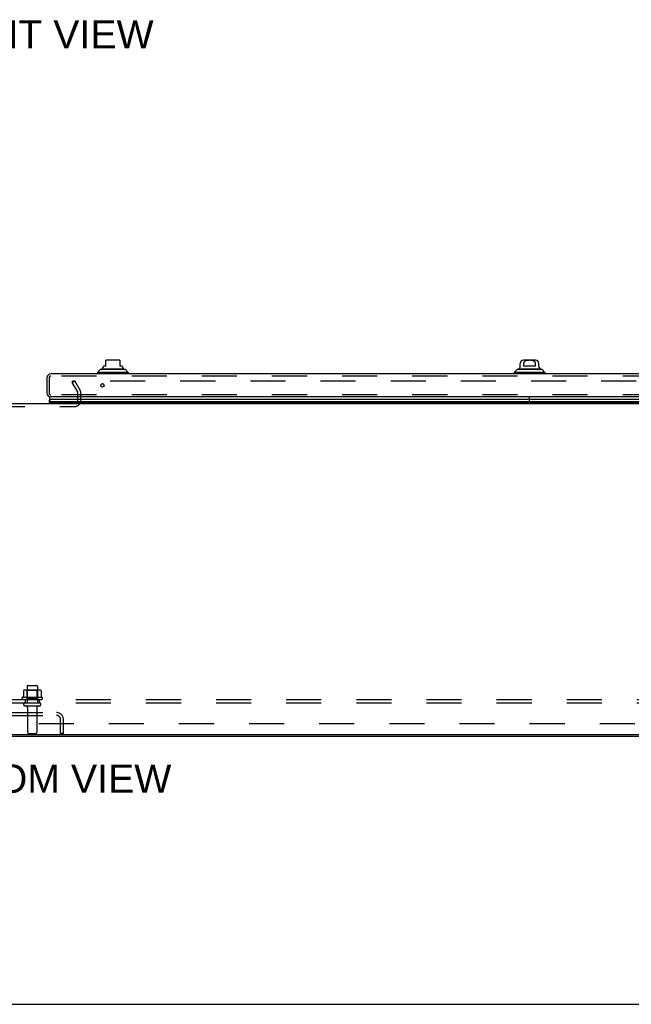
# Model space of a CAD drawing. Header units: inches. Extents: x 0 to 230, y 0 to 149.
# Tile 66 of 256: x 69 to 91, y 0 to 36. Entities that reach past the tile are written whole.
import ezdxf

# ---------------------------------------------------------------- set-up
doc = ezdxf.new("R2010")
doc.units = ezdxf.units.IN
doc.header["$LTSCALE"] = 12.648283
doc.header["$MEASUREMENT"] = 0
doc.linetypes.add('HIDDEN', pattern=[0.2, 0.1, -0.1])
doc.layers.get('0').update_dxf_attribs({"linetype": 'CONTINUOUS'})
for name, color, linetype in [('DEFAULT_2', 8, 'HIDDEN'), ('DIMENSIONS', 7, 'CONTINUOUS'), ('RIGHTHAND_DOOR_ASSEMBLY', 7, 'CONTINUOUS'), ('SUBPANEL', 7, 'CONTINUOUS')]:
    doc.layers.add(name, color=color, linetype=linetype)
doc.styles.get("Standard").update_dxf_attribs({"font": 'arial.ttf'})

msp = doc.modelspace()

# ---------------------------------------------------------------- linework, layer by layer
at = {"color": 7, "linetype": 'Continuous'}
for p, q in [((34.855, 21.672), (103.355, 21.672)), ((104.99, 9.724), (33.22, 9.724)), ((0, 0), (229.969, 0))]:
    msp.add_line(p, q, dxfattribs=at)
at = {"color": 3, "linetype": 'Continuous'}
msp.add_line((33.331, 9.672), (104.879, 9.672), dxfattribs=at)
at = {"layer": 'DEFAULT_2', "color": 8, "linetype": 'HIDDEN'}
for p, q in [((70.55, 22.433), (70.64, 22.485)), ((70.746, 22.093), (70.55, 22.433)), ((70.559, 22.42), (70.559, 22.472)), ((103.537, 22.485), (70.574, 22.485)), ((70.64, 22.485), (70.837, 22.145)), ((70.751, 21.787), (70.751, 22.077)), ((70.855, 21.787), (70.855, 22.076)), ((67.574, 21.568), (70.636, 21.568)), ((68.917, 11.471), (68.917, 10.876)), ((68.947, 11.501), (69.262, 11.501)), ((69.292, 11.471), (69.292, 10.876)), ((69.461, 11.071), (68.749, 11.071)), ((68.786, 11.316), (68.786, 11.098)), ((69.361, 11.337), (68.849, 11.337)), ((68.921, 11.317), (68.901, 11.337)), ((68.921, 11.021), (68.901, 11.001)), ((69.288, 11.317), (68.921, 11.317)), ((68.921, 11.021), (68.921, 11.317)), ((69.288, 11.021), (68.921, 11.021)), ((69.288, 11.317), (69.308, 11.337)), ((69.288, 11.021), (69.288, 11.317)), ((69.288, 11.021), (69.308, 11.001)), ((69.424, 11.316), (69.424, 11.098)), ((68.771, 11.001), (69.439, 11.001)), ((68.847, 10.876), (69.362, 10.876)), ((68.847, 10.766), (69.362, 10.766)), ((68.94, 10.704), (68.94, 9.806)), ((69.27, 10.704), (69.27, 9.806)), ((68.226, 10.526), (69.983, 10.526)), ((68.226, 10.422), (69.983, 10.422)), ((69.271, 10.526), (69.271, 10.422)), ((70.126, 9.776), (70.126, 10.28)), ((70.23, 9.776), (70.23, 10.28)), ((68.97, 9.776), (69.24, 9.776)), ((70.23, 9.776), (70.126, 9.776))]:
    msp.add_line(p, q, dxfattribs=at)
for points in [[(70.559, 22.472), (70.559, 22.472), (70.559, 22.474), (70.56, 22.475), (70.56, 22.477), (70.561, 22.478), (70.562, 22.48), (70.564, 22.481), (70.565, 22.482), (70.567, 22.483), (70.568, 22.484), (70.57, 22.484), (70.572, 22.485), (70.574, 22.485)], [(70.56, 22.466), (70.56, 22.467), (70.559, 22.469), (70.559, 22.471), (70.559, 22.472)], [(68.786, 11.098), (68.786, 11.096), (68.786, 11.095), (68.785, 11.094), (68.785, 11.093), (68.785, 11.093), (68.784, 11.092), (68.784, 11.092), (68.784, 11.091), (68.783, 11.091), (68.783, 11.09), (68.783, 11.09), (68.782, 11.09), (68.782, 11.09), (68.782, 11.089), (68.782, 11.089), (68.781, 11.089), (68.781, 11.089), (68.781, 11.089)], [(68.792, 11.325), (68.791, 11.324), (68.789, 11.323), (68.788, 11.322), (68.787, 11.32), (68.786, 11.319), (68.786, 11.317), (68.786, 11.316)], [(69.418, 11.325), (69.419, 11.324), (69.421, 11.323), (69.422, 11.322), (69.423, 11.32), (69.423, 11.319), (69.424, 11.317), (69.424, 11.316)], [(69.429, 11.089), (69.429, 11.089), (69.429, 11.089), (69.428, 11.089), (69.428, 11.089), (69.428, 11.09), (69.427, 11.09), (69.427, 11.09), (69.427, 11.09), (69.426, 11.091), (69.426, 11.091), (69.426, 11.092), (69.425, 11.092), (69.425, 11.093), (69.425, 11.093), (69.424, 11.094), (69.424, 11.095), (69.424, 11.096), (69.424, 11.098)]]:
    msp.add_lwpolyline(points, dxfattribs=at)
for centre, radius, start, end in [((70.718, 22.076), 0.033, 0, 30), ((70.718, 22.076), 0.137, 0, 30), ((70.636, 21.787), 0.219, 270, 360), ((70.636, 21.787), 0.115, 270, 360), ((68.947, 11.471), 0.03, 90, 180), ((69.262, 11.471), 0.03, 0, 90), ((68.771, 11.039), 0.0384, 124.4497, 270), ((69.105, 10.471), 0.698, 117.6814, 120.6631), ((68.849, 11.196), 0.141, 90, 113.95), ((69.361, 11.196), 0.141, 66.05, 90), ((69.105, 10.471), 0.698, 59.3369, 62.3186), ((69.439, 11.039), 0.0384, 270, 55.5503), ((68.847, 10.821), 0.055, 90, 270), ((68.877, 10.704), 0.0625, 0, 90), ((69.332, 10.704), 0.0625, 90, 180), ((69.362, 10.821), 0.055, 270, 90), ((69.983, 10.28), 0.246, 0, 90), ((69.983, 10.28), 0.142, 0, 90), ((68.97, 9.806), 0.03, 180, 270), ((69.24, 9.806), 0.03, 270, 360)]:
    msp.add_arc(centre, radius, start, end, dxfattribs=at)
at = {"layer": 'RIGHTHAND_DOOR_ASSEMBLY', "color": 7, "linetype": 'Continuous'}
for p, q in [((71.756, 23.026), (71.756, 23.235)), ((72.228, 23.242), (71.795, 23.242)), ((72.268, 23.235), (72.268, 23.026)), ((86.708, 23.012), (86.708, 23.124)), ((87.259, 23.242), (86.826, 23.242)), ((86.827, 23.124), (86.827, 23.026)), ((87.259, 23.026), (87.259, 23.124)), ((87.378, 23.012), (87.378, 23.124)), ((71.559, 22.9), (71.46, 22.801)), ((71.46, 22.801), (71.46, 22.742)), ((72.563, 22.801), (71.46, 22.801)), ((72.464, 22.9), (71.559, 22.9)), ((71.628, 22.927), (72.396, 22.927)), ((71.677, 23.012), (71.677, 23.026)), ((71.756, 23.026), (71.677, 23.026)), ((72.346, 23.026), (72.268, 23.026)), ((72.346, 23.012), (72.346, 23.026)), ((72.464, 22.9), (72.563, 22.801)), ((72.563, 22.801), (72.563, 22.742)), ((86.59, 22.9), (86.492, 22.801)), ((87.594, 22.801), (86.492, 22.801)), ((86.492, 22.801), (86.492, 22.742)), ((87.496, 22.9), (86.59, 22.9)), ((86.659, 22.927), (87.427, 22.927)), ((87.259, 23.026), (86.827, 23.026)), ((87.496, 22.9), (87.594, 22.801)), ((87.594, 22.801), (87.594, 22.742)), ((71.66, 22.387), (71.614, 22.387)), ((69.739, 21.684), (69.719, 21.672)), ((69.721, 21.75), (87.043, 21.75)), ((87.043, 21.706), (69.73, 21.706)), ((69.735, 21.696), (69.733, 21.7)), ((69.737, 21.693), (69.735, 21.696)), ((87.043, 21.693), (69.737, 21.693)), ((87.043, 21.684), (69.739, 21.684)), ((69.744, 21.818), (69.75, 21.825)), ((87.043, 21.825), (69.75, 21.825)), ((87.043, 21.672), (87.043, 21.917)), ((87.045, 21.672), (87.045, 21.917)), ((104.336, 21.825), (87.045, 21.825)), ((87.045, 21.75), (104.365, 21.75)), ((104.356, 21.706), (87.045, 21.706)), ((104.349, 21.693), (87.045, 21.693)), ((104.346, 21.684), (87.045, 21.684))]:
    msp.add_line(p, q, dxfattribs=at)
at = {"layer": 'RIGHTHAND_DOOR_ASSEMBLY', "color": 3, "linetype": 'Continuous'}
for p, q in [((104.314, 22.742), (69.772, 22.742)), ((69.637, 22.607), (69.637, 22.052)), ((104.314, 21.917), (69.772, 21.917))]:
    msp.add_line(p, q, dxfattribs=at)
at = {"layer": 'RIGHTHAND_DOOR_ASSEMBLY', "color": 8, "linetype": 'HIDDEN'}
for p, q in [((69.712, 22.607), (69.712, 22.052)), ((104.314, 22.667), (69.772, 22.667)), ((104.314, 21.992), (69.772, 21.992))]:
    msp.add_line(p, q, dxfattribs=at)
at = {"layer": 'RIGHTHAND_DOOR_ASSEMBLY', "color": 7, "linetype": 'Continuous'}
for points in [[(87.259, 23.124), (87.258, 23.128), (87.258, 23.133), (87.257, 23.137), (87.257, 23.141), (87.255, 23.146), (87.254, 23.15), (87.252, 23.154), (87.25, 23.159), (87.248, 23.163), (87.246, 23.167), (87.243, 23.171), (87.24, 23.175), (87.236, 23.179), (87.233, 23.183), (87.229, 23.187), (87.224, 23.191), (87.219, 23.195), (87.214, 23.199), (87.208, 23.203), (87.202, 23.206), (87.195, 23.21), (87.188, 23.213), (87.181, 23.216), (87.173, 23.219), (87.165, 23.221), (87.157, 23.223), (87.149, 23.225), (87.14, 23.227), (87.131, 23.229), (87.122, 23.23), (87.113, 23.232), (87.103, 23.233), (87.094, 23.233), (87.084, 23.234), (87.074, 23.235), (87.063, 23.235), (87.053, 23.235), (87.043, 23.235), (87.033, 23.235), (87.023, 23.235), (87.013, 23.235), (87.003, 23.234), (86.993, 23.234), (86.983, 23.233), (86.973, 23.232), (86.964, 23.23), (86.955, 23.229), (86.946, 23.227), (86.937, 23.226), (86.929, 23.224), (86.921, 23.221), (86.913, 23.219), (86.905, 23.216), (86.898, 23.213), (86.891, 23.21), (86.884, 23.206), (86.878, 23.203), (86.872, 23.199), (86.867, 23.195), (86.862, 23.191), (86.857, 23.188), (86.853, 23.184), (86.849, 23.179), (86.846, 23.175), (86.843, 23.171), (86.84, 23.167), (86.838, 23.163), (86.835, 23.159), (86.833, 23.154), (86.832, 23.15), (86.83, 23.146), (86.829, 23.141), (86.828, 23.137), (86.828, 23.133), (86.827, 23.128), (86.827, 23.124)], [(69.721, 21.75), (69.722, 21.758), (69.722, 21.765), (69.724, 21.773), (69.726, 21.781), (69.729, 21.788), (69.732, 21.796), (69.735, 21.803), (69.74, 21.811), (69.744, 21.818)], [(69.733, 21.7), (69.732, 21.703), (69.73, 21.706)]]:
    msp.add_lwpolyline(points, dxfattribs=at)
at = {"layer": 'RIGHTHAND_DOOR_ASSEMBLY', "color": 3, "linetype": 'Continuous'}
msp.add_circle((71.637, 22.329), 0.0625, dxfattribs=at)
at = {"layer": 'RIGHTHAND_DOOR_ASSEMBLY', "color": 7, "linetype": 'Continuous'}
for centre, radius, start, end in [((71.795, 23.124), 0.118, 90, 109.4747), ((72.228, 23.124), 0.118, 70.5215, 90), ((86.826, 23.124), 0.118, 90, 180), ((87.259, 23.124), 0.118, 0, 90), ((71.647, 22.878), 0.0492, 90, 153.8851), ((71.647, 22.927), 0.0197, 120, 180.1146), ((71.598, 23.012), 0.0787, 300, 360), ((72.425, 23.012), 0.0787, 180, 240), ((72.376, 22.878), 0.0492, 26.1149, 90), ((72.376, 22.927), 0.0197, 359.8854, 60), ((86.679, 22.878), 0.0492, 90, 153.8851), ((86.679, 22.927), 0.0197, 120, 180.1146), ((86.63, 23.012), 0.0787, 300, 360), ((87.456, 23.012), 0.0787, 180, 240), ((87.407, 22.878), 0.0492, 26.1149, 90), ((87.407, 22.927), 0.0197, 359.8854, 60), ((69.777, 21.739), 0.0569, 168.7115, 214.5669), ((69.777, 21.867), 0.05, 95.6665, 237.3282), ((69.767, 21.696), 0.03, 186.412, 203.7978)]:
    msp.add_arc(centre, radius, start, end, dxfattribs=at)
at = {"layer": 'RIGHTHAND_DOOR_ASSEMBLY', "color": 3, "linetype": 'Continuous'}
for centre, start, end in [((69.772, 22.607), 90, 180), ((69.772, 22.052), 180, 270)]:
    msp.add_arc(centre, 0.135, start, end, dxfattribs=at)
at = {"layer": 'RIGHTHAND_DOOR_ASSEMBLY', "color": 8, "linetype": 'HIDDEN'}
for centre, start, end in [((69.772, 22.607), 90, 180), ((69.772, 22.052), 180, 270)]:
    msp.add_arc(centre, 0.06, start, end, dxfattribs=at)
at = {"layer": 'RIGHTHAND_DOOR_ASSEMBLY', "color": 7, "linetype": 'Continuous'}
for start_param, end_param in [(2.674506, 3.140119), (-2.881148, -2.795492)]:
    msp.add_ellipse((69.986, 21.75), major_axis=(0.265, 0), ratio=0.632157, start_param=start_param, end_param=end_param, dxfattribs=at)
at = {"layer": 'SUBPANEL', "color": 8, "linetype": 'HIDDEN'}
for p, q in [((35.261, 11.001), (102.949, 11.001)), ((35.261, 10.876), (102.949, 10.876)), ((68.855, 11.001), (68.855, 10.876)), ((69.355, 11.001), (69.355, 10.876)), ((41.511, 10.126), (96.699, 10.126))]:
    msp.add_line(p, q, dxfattribs=at)

# ---------------------------------------------------------------- texts
at = {"layer": 'DIMENSIONS', "color": 2, "linetype": 'Continuous', "attachment_point": 2, "line_spacing_factor": 0.9}
for s, insert, char_height, width in [('FRONT VIEW', (69.036, 35.507), 1.0146, 8.87841), ('BOTTOM VIEW', (69.084, 8.647), 1.01457, 10.05516)]:
    msp.add_mtext(s, dxfattribs=dict(at, insert=insert, char_height=char_height, width=width))

doc.saveas('drawing.dxf')
